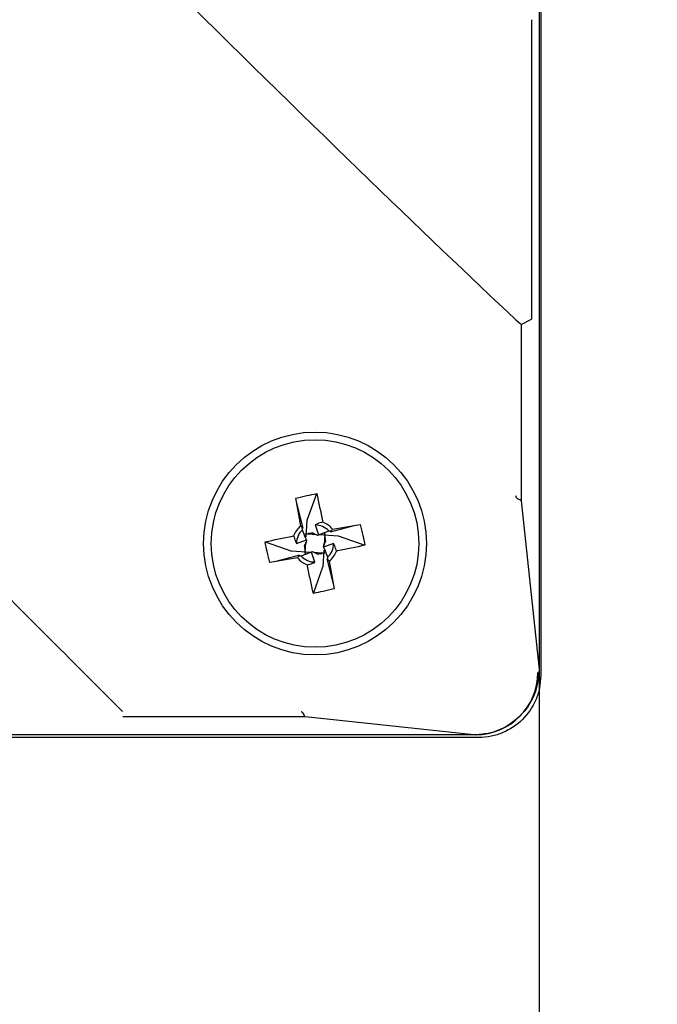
# Model space of a CAD drawing. Header units: millimetres. Extents: x 0 to 1260, y 0 to 891.
# Tile 8 of 56: x 266 to 295, y 267 to 312. Entities that reach past the tile are written whole.
import ezdxf

# ---------------------------------------------------------------- set-up
doc = ezdxf.new("R2010")
doc.units = ezdxf.units.MM
doc.header["$LTSCALE"] = 3
doc.layers.add('FORMAT', color=7, linetype='Continuous')
doc.styles.add('SLDTEXTSTYLE0', font='TXT', dxfattribs={"width": 0.605})
doc.dimstyles.new('SLDDIMSTYLE2', dxfattribs={"dimtxt": 7.704956, "dimasz": 9.906, "dimexe": 0, "dimexo": 0.0625, "dimgap": 1.926239, "dimtad": 1, "dimdec": 0, "dimrnd": 1e-09, "dimzin": 12, "dimdsep": 46, "dimtxsty": 'SLDTEXTSTYLE0', "dimsah": 1, "dimcen": 0.09, "dimadec": 0, "dimazin": 3, "dimtfac": 1, "dimtdec": 1, "dimtofl": 0, "dimtmove": 0, "dimatfit": 3, "dimfxl": 1, "dimfrac": 2, "dimtolj": 1, "dimtzin": 12, "dimarcsym": 0})

# ---------------------------------------------------------------- blocks, each defined once
blk = doc.blocks.new('_D_3')
at = {"layer": 'FORMAT'}
for p, q in [((289.889, 282.198), (289.889, 242.14)), ((469.889, 282.198), (469.889, 242.14)), ((369.6, 258.738), (366.954, 258.738)), ((366.954, 258.738), (366.954, 246.905)), ((390.179, 258.738), (392.824, 258.738)), ((392.824, 258.738), (392.824, 246.905)), ((366.954, 246.905), (369.6, 246.905)), ((392.824, 246.905), (390.179, 246.905)), ((289.889, 245.14), (469.889, 245.14))]:
    blk.add_line(p, q, dxfattribs=at)
for points in [[(289.889, 245.14), (299.795, 243.616), (299.795, 246.664)], [(469.889, 245.14), (459.983, 246.664), (459.983, 243.616)]]:
    blk.add_solid(points, dxfattribs=at)
at = {"layer": 'FORMAT', "char_height": 7.9375, "attachment_point": 1, "style": 'SLDTEXTSTYLE0'}
for s, insert in [('180', (371.07, 270.734)), ('7,09', (369.6, 257.137)), ('minimal pitch', (349.021, 243.541))]:
    blk.add_mtext(s, dxfattribs=dict(at, insert=insert))

msp = doc.modelspace()

# ---------------------------------------------------------------- linework, layer by layer
at = {"color": 7, "linetype": 'Continuous', "lineweight": 25}
for p, q in [((289.958694, 420.497725), (289.958694, 281.927253)), ((289.889269, 420.227415), (289.889269, 282.197563)), ((289.540061, 311.937039), (289.540061, 298.22899)), ((289.063311, 297.990688), (289.063311, 289.917912)), ((289.063312, 297.990688), (289.540061, 298.22899)), ((279.273691, 289.028562), (279.702618, 290.247606)), ((278.972099, 288.768323), (278.755026, 290.035831)), ((279.091507, 288.67109), (278.793015, 289.813449)), ((289.063311, 289.917912), (289.063062, 289.919294)), ((289.063311, 289.917912), (289.889269, 282.197563)), ((279.225937, 288.267031), (279.273691, 289.028562)), ((279.629006, 288.813484), (279.791892, 288.356519)), ((280.334772, 288.497153), (281.477129, 288.795644)), ((280.432005, 288.61656), (281.699512, 288.833633)), ((277.341061, 288.038939), (278.56023, 287.610012)), ((278.775175, 287.96531), (279.232147, 288.128196)), ((279.178903, 287.516963), (279.211109, 288.030557)), ((279.180645, 288.409757), (279.327047, 288.400576)), ((279.327047, 288.400576), (279.67636, 288.378672)), ((279.823837, 288.369424), (280.692243, 288.314968)), ((280.073414, 288.408155), (280.04119, 287.89415)), ((280.692243, 288.314968), (281.911287, 287.886041)), ((279.428589, 287.555572), (278.56023, 287.610012)), ((279.623349, 287.111494), (279.460469, 287.568451)), ((279.924309, 287.524494), (279.574995, 287.546393)), ((280.071836, 287.515245), (279.924309, 287.524494)), ((280.026384, 287.657977), (279.978647, 286.896548)), ((280.477166, 287.959653), (280.020215, 287.796773)), ((278.820336, 287.308418), (277.552835, 287.091346)), ((278.917563, 287.427816), (277.775213, 287.129334)), ((280.160844, 287.253881), (280.459325, 286.111533)), ((280.280241, 287.156655), (280.497313, 285.889154)), ((279.549721, 285.67738), (279.978647, 286.896548)), ((279.170747, 280.025348), (270.825278, 280.025348)), ((279.167876, 280.025967), (279.170747, 280.025348)), ((286.891096, 279.19939), (279.170747, 280.025348)), ((287.111407, 279.079965), (148.676171, 279.079965)), ((286.891096, 279.19939), (149.024841, 279.19939))]:
    msp.add_line(p, q, dxfattribs=at)
for radius in [5.1, 4.75]:
    msp.add_circle((279.62617, 287.962489), radius, dxfattribs=at)
for radius, start, end in [(1.037872, 39.0651787, 70.3413248), (1.037872, 129.0651787, 160.341325), (0.851, 132.3050722, 179.8100385), (0.851, 42.3050722, 89.8090515), (0.851, 312.3060592, 359.8090515), (1.037872, 309.0651789, 340.3413248), (1.037872, 219.0651789, 250.341325), (0.851, 222.3060592, 269.8100385)]:
    msp.add_arc((279.62617, 287.962489), radius, start, end, dxfattribs=at)
for centre, major_axis, ratio, start_param, end_param in [((267.60356, 320.351463), (-27.990404, 27.998932), 0.026179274, 1.78440247, 2.456898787), ((288.063921, 298.99084), (-0.999657, 0.999962), 0.026179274, 2.456898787, 3.132867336), ((286.973456, 282.065204), (-2.019092, 2.019092), 0.998099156, 2.357145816, 3.926039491)]:
    msp.add_ellipse(centre, major_axis=major_axis, ratio=ratio, start_param=start_param, end_param=end_param, dxfattribs=at)
for points, knots in [([(270.821702, 280.266947), (269.747371, 281.34128), (267.54147, 283.547185), (264.145355, 286.943311), (260.907992, 290.180653), (257.915139, 293.1735), (255.850705, 295.237948), (254.805102, 296.283557)], [0, 0, 0, 0, 0.22892253, 0.470041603, 0.642029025, 0.818693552, 1, 1, 1, 1]), ([(278.755026, 290.035831), (278.838357, 290.056243), (279.005018, 290.097069), (279.321114, 290.168104), (279.553836, 290.216601), (279.702618, 290.247606)], [0, 0, 0, 0, 0.2650774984, 0.5301533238, 1, 1, 1, 1]), ([(279.702618, 290.247606), (279.794152, 289.833169), (279.889531, 289.401322), (279.972002, 288.95775), (279.975327, 288.939867)], [0, 0, 0, 0, 0.959683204, 1, 1, 1, 1]), ([(288.826811, 290.11388), (288.825887, 290.120841), (288.824287, 290.132897), (288.824424, 290.145186), (288.824482, 290.150379)], [0, 0, 0, 0, 0.577426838, 1, 1, 1, 1]), ([(288.826811, 290.11388), (288.827326, 290.125572), (288.827842, 290.137284), (288.828359, 290.148995), (288.82836, 290.149015)], [0, 0, 0, 0, 0.99829602, 1, 1, 1, 1]), ([(289.063062, 289.919294), (289.049419, 289.93022), (289.027878, 289.947469), (288.942078, 289.98345), (288.883414, 290.020288), (288.847875, 290.054625), (288.831177, 290.092055), (288.82782, 290.108839), (288.826811, 290.11388)], [0, 0, 0, 0, 0.443528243, 0.700246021, 0.812563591, 0.926138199, 0.977816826, 1, 1, 1, 1]), ([(279.975327, 288.939867), (279.898606, 288.918504), (279.788582, 288.887868), (279.666085, 288.830768), (279.629006, 288.813484)], [0, 0, 0, 0, 0.697308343, 1, 1, 1, 1]), ([(279.053381, 288.591864), (279.051407, 288.638623), (279.048085, 288.717289), (278.994026, 288.753596), (278.972099, 288.768323)], [0, 0, 0, 0, 0.594388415, 1, 1, 1, 1]), ([(279.232147, 288.128196), (279.222773, 288.151306), (279.159923, 288.306264), (279.102359, 288.460571), (279.053381, 288.591864)], [0, 0, 0, 0, 0.149142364, 1, 1, 1, 1]), ([(279.317473, 288.426469), (279.327438, 288.427718), (279.367831, 288.432783), (279.434328, 288.438236), (279.484918, 288.440801), (279.493694, 288.454869), (279.49897, 288.463325)], [0, 0, 0, 0, 0.048222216, 0.19547219, 0.516391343, 1, 1, 1, 1]), ([(279.49897, 288.463325), (279.594628, 288.41113), (279.732132, 288.336104), (279.777949, 288.351755), (279.791892, 288.356519)], [0, 0, 0, 0, 0.6956772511, 1, 1, 1, 1]), ([(279.791892, 288.356519), (279.814998, 288.36589), (279.969951, 288.428738), (280.124252, 288.4863), (280.255546, 288.535278)], [0, 0, 0, 0, 0.149115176, 1, 1, 1, 1]), ([(280.127015, 288.089637), (280.117132, 288.093884), (280.104579, 288.099279), (280.098765, 288.19706), (280.088448, 288.29083), (280.074912, 288.389333), (280.064854, 288.456565), (280.061532, 288.478765)], [0, 0, 0, 0, 0.531183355, 0.674709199, 0.784315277, 0.928780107, 1, 1, 1, 1]), ([(280.255546, 288.535278), (280.302304, 288.537252), (280.38097, 288.540574), (280.417278, 288.594633), (280.432005, 288.61656)], [0, 0, 0, 0, 0.594388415, 1, 1, 1, 1]), ([(281.699512, 288.833633), (281.719925, 288.750302), (281.76075, 288.583642), (281.831785, 288.267546), (281.880282, 288.034824), (281.911287, 287.886041)], [0, 0, 0, 0, 0.2650774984, 0.5301533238, 1, 1, 1, 1]), ([(277.341061, 288.038939), (277.755498, 288.130472), (278.187343, 288.225851), (278.630912, 288.308321), (278.648793, 288.311646)], [0, 0, 0, 0, 0.959689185, 1, 1, 1, 1]), ([(277.552835, 287.091346), (277.532423, 287.174677), (277.491597, 287.341337), (277.420562, 287.657433), (277.372066, 287.890156), (277.341061, 288.038939)], [0, 0, 0, 0, 0.265077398, 0.530153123, 1, 1, 1, 1]), ([(278.648793, 288.311646), (278.670155, 288.234925), (278.70079, 288.1249), (278.757891, 288.002392), (278.775175, 287.96531)], [0, 0, 0, 0, 0.6973078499, 1, 1, 1, 1]), ([(279.232147, 288.128196), (279.235735, 288.118086), (279.252885, 288.069769), (279.181677, 287.938717), (279.125368, 287.835087)], [0, 0, 0, 0, 0.209242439, 1, 1, 1, 1]), ([(280.020215, 287.796773), (280.016632, 287.806874), (279.999499, 287.855175), (280.070702, 287.986096), (280.127015, 288.089637)], [0, 0, 0, 0, 0.209129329, 1, 1, 1, 1]), ([(279.460469, 287.568451), (279.437379, 287.559086), (279.282422, 287.496237), (279.128117, 287.438674), (278.996805, 287.389689)], [0, 0, 0, 0, 0.149010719, 1, 1, 1, 1]), ([(279.125368, 287.835087), (279.135228, 287.830803), (279.147751, 287.825362), (279.153698, 287.72669), (279.164164, 287.632021), (279.177669, 287.534004), (279.187603, 287.467586), (279.190735, 287.446647)], [0, 0, 0, 0, 0.532393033, 0.676181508, 0.786411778, 0.932663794, 1, 1, 1, 1]), ([(279.75352, 287.461678), (279.657824, 287.513852), (279.520252, 287.588856), (279.47442, 287.573212), (279.460469, 287.568451)], [0, 0, 0, 0, 0.695608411, 1, 1, 1, 1]), ([(280.020215, 287.796773), (280.029578, 287.773688), (280.092424, 287.618736), (280.149985, 287.464436), (280.198971, 287.333123)], [0, 0, 0, 0, 0.148983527, 1, 1, 1, 1]), ([(280.603548, 287.613332), (280.582186, 287.690053), (280.55155, 287.800077), (280.494449, 287.922574), (280.477166, 287.959653)], [0, 0, 0, 0, 0.697308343, 1, 1, 1, 1]), ([(281.911287, 287.886041), (281.49685, 287.794507), (281.065003, 287.699128), (280.621431, 287.616657), (280.603548, 287.613332)], [0, 0, 0, 0, 0.959683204, 1, 1, 1, 1]), ([(278.996805, 287.389689), (278.950043, 287.387718), (278.87137, 287.384404), (278.835063, 287.330345), (278.820336, 287.308418)], [0, 0, 0, 0, 0.594388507, 1, 1, 1, 1]), ([(279.277013, 286.985111), (279.353734, 287.006473), (279.463759, 287.037108), (279.586267, 287.094209), (279.623349, 287.111494)], [0, 0, 0, 0, 0.6973078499, 1, 1, 1, 1]), ([(279.933997, 287.49842), (279.924361, 287.497213), (279.884303, 287.492196), (279.817999, 287.486773), (279.767625, 287.484164), (279.758797, 287.470092), (279.75352, 287.461678)], [0, 0, 0, 0, 0.0468523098, 0.1947675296, 0.5185667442, 1, 1, 1, 1]), ([(280.198971, 287.333123), (280.200941, 287.286361), (280.204256, 287.207689), (280.258314, 287.171381), (280.280241, 287.156655)], [0, 0, 0, 0, 0.594388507, 1, 1, 1, 1]), ([(279.549721, 285.67738), (279.458187, 286.091817), (279.362809, 286.523661), (279.280338, 286.967231), (279.277013, 286.985111)], [0, 0, 0, 0, 0.959689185, 1, 1, 1, 1]), ([(280.497313, 285.889154), (280.413982, 285.868741), (280.247322, 285.827916), (279.931226, 285.756881), (279.698503, 285.708384), (279.549721, 285.67738)], [0, 0, 0, 0, 0.265077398, 0.530153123, 1, 1, 1, 1]), ([(289.889269, 282.197563), (289.854886, 281.857497), (289.786137, 281.177529), (289.26749, 280.268728), (288.500601, 279.60062), (287.661762, 279.251312), (287.113202, 279.214354), (286.891096, 279.19939)], [0, 0, 0, 0, 0.216662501, 0.433220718, 0.649615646, 0.858133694, 1, 1, 1, 1]), ([(289.958694, 281.927253), (289.947169, 281.733118), (289.924424, 281.349997), (289.693625, 280.637406), (289.176019, 279.862624), (288.401235, 279.345024), (287.688642, 279.114233), (287.305532, 279.09149), (287.111407, 279.079965)], [0, 0, 0, 0, 0.13045262, 0.257446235, 0.500000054, 0.742561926, 0.8695535, 1, 1, 1, 1]), ([(279.167876, 280.025967), (279.166917, 280.026875), (279.158709, 280.034652), (279.141929, 280.083059), (279.109921, 280.178183), (279.065772, 280.229813), (279.031639, 280.250551), (279.007175, 280.255907), (278.994947, 280.258584)], [0, 0, 0, 0, 0.061864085, 0.529434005, 0.800721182, 0.890006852, 0.945023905, 1, 1, 1, 1])]:
    msp.add_open_spline(points, degree=3, knots=knots, dxfattribs=at)

# ---------------------------------------------------------------- dimensions: what is measured, and where the dimension line sits
at = {"layer": 'FORMAT'}
dim = msp.add_linear_dim(base=(469.889269, 233.308655), p1=(289.889269, 282.197563), p2=(469.889269, 282.197563), dimstyle='SLDDIMSTYLE2', dxfattribs=at)
dim.commit()
dim.dimension.update_dxf_attribs({"geometry": '_D_3', "text_midpoint": (379.889269, 233.308655), "dimtype": 160})

doc.saveas('drawing.dxf')
